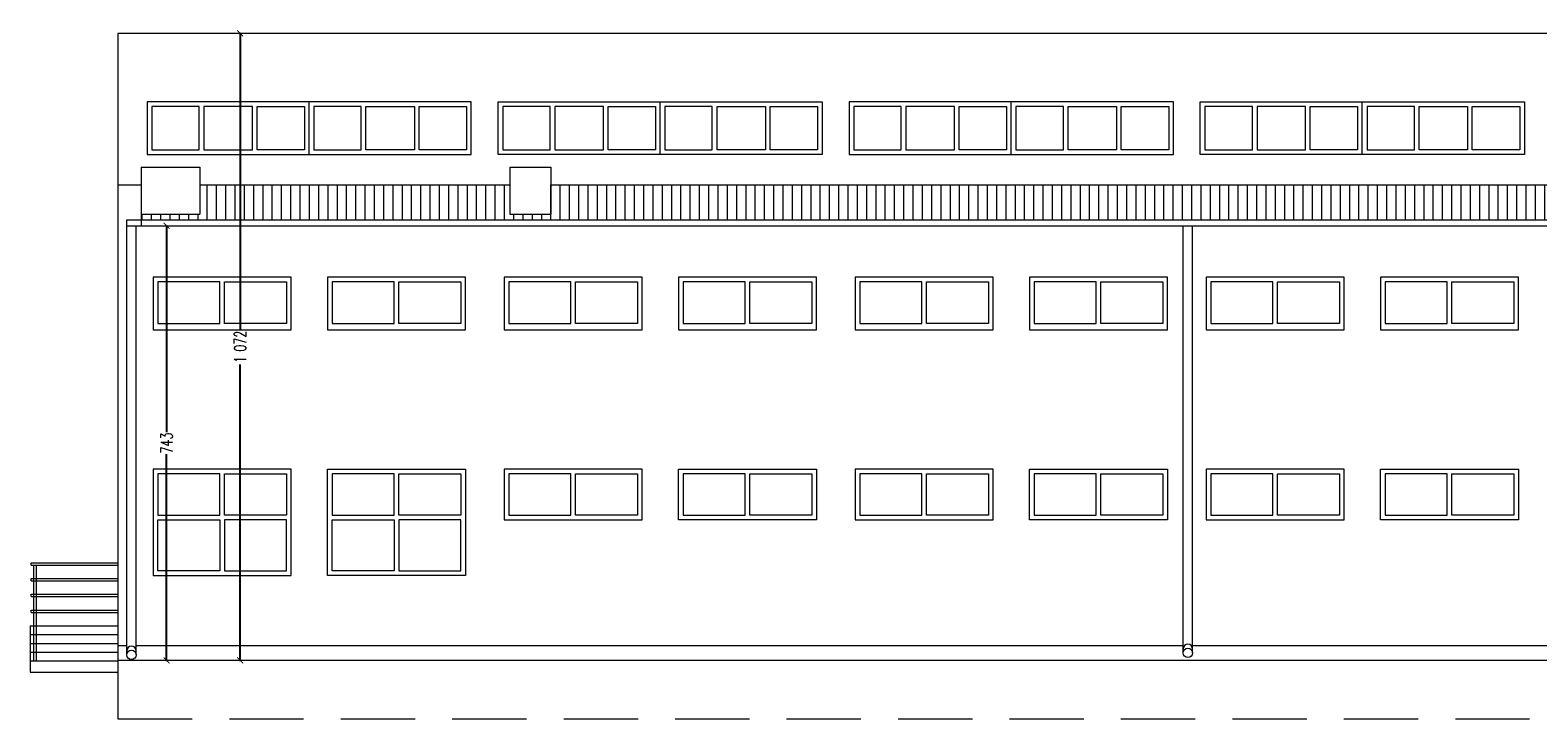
# Model space of a CAD drawing. Header units: centimetres. Extents: x -169503 to -110243, y -22061 to 11368.
# Tile 31 of 37: x -137470 to -134893, y -988 to 190. Entities that reach past the tile are written whole.
import ezdxf

# ---------------------------------------------------------------- set-up
doc = ezdxf.new("R2010")
doc.units = ezdxf.units.CM
doc.header["$LTSCALE"] = 10
doc.linetypes.add('KRESKOWA', pattern=[19.05, 12.7, -6.35])
doc.layers.get('0').update_dxf_attribs({"color": 250})
doc.layers.get('Defpoints').update_dxf_attribs({"color": 250})
for name, color, linetype, lineweight in [('_BALUSTRADY', 250, 'Continuous', 15), ('_OKNA', 250, 'Continuous', 15), ('_SC', 250, 'Continuous', 15), ('_WID', 250, 'Continuous', 15)]:
    doc.layers.add(name, color=color, linetype=linetype, lineweight=lineweight)
doc.styles.add('styl1', font='Simplex.SHX', dxfattribs={"width": 0.7})
doc.dimstyles.new('100', dxfattribs={"dimtxt": 20, "dimasz": 10, "dimexe": 1.25, "dimexo": 0, "dimtad": 0, "dimdec": 1, "dimdsep": 46, "dimlunit": 6, "dimtxsty": 'styl1', "dimblk1": 'ARCHTICK', "dimblk2": 'ARCHTICK', "dimsah": 1, "dimcen": 5, "dimclrt": 256, "dimadec": 0, "dimazin": 0, "dimtfac": 1, "dimtdec": 1, "dimtmove": 0, "dimatfit": 3, "dimldrblk": 'ARCHTICK', "dimfxl": 1.25, "dimtolj": 1, "dimtzin": 0, "dimarcsym": 0})

# ---------------------------------------------------------------- blocks, each defined once
blk = doc.blocks.new('_ARCHTICK')
at = {"color": 0, "linetype": 'ByBlock', "const_width": 0.15}
blk.add_lwpolyline([(-0.5, -0.5), (0.5, 0.5)], dxfattribs=at)
blk = doc.blocks.new('*D205')
at = {"layer": '_WID', "color": 0, "lineweight": -2}
for p, q in [((-137236.5, -144.5), (-137237.8, -144.5)), ((-137236.5, -144.5), (-137236.5, -497.4)), ((-137236.5, -887.5), (-137236.5, -534.7)), ((-137236.5, -887.5), (-137237.8, -887.5))]:
    blk.add_line(p, q, dxfattribs=at)
at = {"layer": 'Defpoints', "color": 0}
for p in [(-137236.5, -144.5), (-137236.5, -887.5), (-137236.5, -887.5)]:
    blk.add_point(p, dxfattribs=at)
at = {"layer": '_WID', "color": 0, "lineweight": -2, "xscale": 10, "yscale": 10, "zscale": 10}
for p, rotation in [((-137236.5, -144.5), 90), ((-137236.5, -887.5), 270)]:
    blk.add_blockref('_ARCHTICK', p, dxfattribs=dict(at, rotation=rotation))
at = {"layer": '_WID', "insert": (-137236.5, -516), "char_height": 20, "attachment_point": 5, "rotation": 90, "style": 'styl1'}
blk.add_mtext('\\A1;743', dxfattribs=at)
blk = doc.blocks.new('*D206')
at = {"layer": '_WID', "color": 0, "lineweight": -2}
for p, q in [((-137110.7, 184.5), (-137112, 184.5)), ((-137110.7, 184.5), (-137110.7, -321.2)), ((-137110.7, -887.5), (-137110.7, -381.8)), ((-137110.7, -887.5), (-137112, -887.5))]:
    blk.add_line(p, q, dxfattribs=at)
at = {"layer": 'Defpoints', "color": 0}
for p in [(-137110.7, 184.5), (-137110.7, -887.5), (-137110.7, -887.5)]:
    blk.add_point(p, dxfattribs=at)
at = {"layer": '_WID', "color": 0, "lineweight": -2, "xscale": 10, "yscale": 10, "zscale": 10}
for p, rotation in [((-137110.7, 184.5), 90), ((-137110.7, -887.5), 270)]:
    blk.add_blockref('_ARCHTICK', p, dxfattribs=dict(at, rotation=rotation))
at = {"layer": '_WID', "insert": (-137110.7, -351.5), "char_height": 20, "attachment_point": 5, "rotation": 90, "style": 'styl1'}
blk.add_mtext('\\A1;1\xa0072', dxfattribs=at)

msp = doc.modelspace()

# ---------------------------------------------------------------- hatches: boundary and pattern name
at = {"layer": '_OKNA'}
h = msp.add_hatch(dxfattribs=at)
h.set_pattern_fill('ANSI31', color=256, scale=5, angle=45)
h.set_pattern_definition([(90, (-32058.472, -96), (-15.875, 3e-15), [])])
h.paths.add_polyline_path([(-136692.65, -74.54), (-137179.65, -74.54), (-137179.65, -124.56), (-137279.65, -124.56), (-137279.65, -134.54), (-136692.65, -134.54)])
h.paths.add_polyline_path([(-136092.65, -74.54), (-136579.65, -74.54), (-136579.65, -124.56), (-136649.65, -124.56), (-136649.65, -74.54), (-136692.65, -74.54), (-136692.65, -134.54), (-136092.65, -134.54)])
h.paths.add_polyline_path([(-135492.65, -74.54), (-136092.65, -74.54), (-136092.65, -134.54), (-135492.65, -134.54)])
h.paths.add_polyline_path([(-134892.65, -74.54), (-135492.65, -74.54), (-135492.65, -134.54), (-134892.65, -134.54)])
h.paths.add_polyline_path([(-134712.65, -74.54), (-134892.65, -74.54), (-134892.65, -134.54), (-134292.65, -134.54), (-134292.65, -115.76), (-134412.65, -115.76), (-134412.65, -74.54), (-134667.65, -74.54), (-134667.65, -115.76), (-134712.65, -115.76)])
h.paths.add_polyline_path([(-133705.65, -74.54), (-134172.65, -74.54), (-134172.65, -115.76), (-134292.65, -115.76), (-134292.65, -134.54), (-133705.65, -134.54)])

# ---------------------------------------------------------------- linework, layer by layer
at = {"layer": '_BALUSTRADY'}
for p, q in [((-137467.65, -720.54), (-137319.65, -720.54)), ((-137467.65, -724.54), (-137467.65, -720.54)), ((-137467.65, -724.54), (-137319.65, -724.54)), ((-137463.65, -724.54), (-137463.65, -888.54)), ((-137459.65, -724.54), (-137459.65, -888.54)), ((-137467.65, -747.54), (-137319.65, -747.54)), ((-137467.65, -751.54), (-137467.65, -747.54)), ((-137467.65, -751.54), (-137319.65, -751.54)), ((-137467.65, -774.54), (-137319.65, -774.54)), ((-137467.65, -778.54), (-137467.65, -774.54)), ((-137467.65, -778.54), (-137319.65, -778.54)), ((-137467.65, -801.54), (-137319.65, -801.54)), ((-137467.65, -805.54), (-137467.65, -801.54)), ((-137467.65, -805.54), (-137319.65, -805.54))]:
    msp.add_line(p, q, dxfattribs=at)
at = {"layer": '_OKNA'}
for p, q in [((-136992.65, -22.54), (-136992.65, 67.46)), ((-136392.65, -22.54), (-136392.65, 67.46)), ((-135792.65, -22.54), (-135792.65, 67.46)), ((-135192.65, -22.54), (-135192.65, 67.46))]:
    msp.add_line(p, q, dxfattribs=at)
for points in [[(-137261.65, 59.46), (-137261.65, -14.54), (-137180.65, -14.54), (-137180.65, 59.46)], [(-137172.65, 59.46), (-137172.65, -14.54), (-137089.65, -14.54), (-137089.65, 59.46)], [(-137000.65, 59.46), (-137000.65, -14.54), (-137081.65, -14.54), (-137081.65, 59.46)], [(-136984.65, 59.46), (-136984.65, -14.54), (-136903.65, -14.54), (-136903.65, 59.46)], [(-136812.65, 59.46), (-136812.65, -14.54), (-136895.65, -14.54), (-136895.65, 59.46)], [(-136723.65, 59.46), (-136723.65, -14.54), (-136804.65, -14.54), (-136804.65, 59.46)], [(-136661.65, 59.46), (-136661.65, -14.54), (-136580.65, -14.54), (-136580.65, 59.46)], [(-136572.65, 59.46), (-136572.65, -14.54), (-136489.65, -14.54), (-136489.65, 59.46)], [(-136400.65, 59.46), (-136400.65, -14.54), (-136481.65, -14.54), (-136481.65, 59.46)], [(-136384.65, 59.46), (-136384.65, -14.54), (-136303.65, -14.54), (-136303.65, 59.46)], [(-136212.65, 59.46), (-136212.65, -14.54), (-136295.65, -14.54), (-136295.65, 59.46)], [(-136123.65, 59.46), (-136123.65, -14.54), (-136204.65, -14.54), (-136204.65, 59.46)], [(-136061.65, 59.46), (-136061.65, -14.54), (-135980.65, -14.54), (-135980.65, 59.46)], [(-135972.65, 59.46), (-135972.65, -14.54), (-135889.65, -14.54), (-135889.65, 59.46)], [(-135800.65, 59.46), (-135800.65, -14.54), (-135881.65, -14.54), (-135881.65, 59.46)], [(-135784.65, 59.46), (-135784.65, -14.54), (-135703.65, -14.54), (-135703.65, 59.46)], [(-135612.65, 59.46), (-135612.65, -14.54), (-135695.65, -14.54), (-135695.65, 59.46)], [(-135523.65, 59.46), (-135523.65, -14.54), (-135604.65, -14.54), (-135604.65, 59.46)], [(-135461.65, 59.46), (-135461.65, -14.54), (-135380.65, -14.54), (-135380.65, 59.46)], [(-135372.65, 59.46), (-135372.65, -14.54), (-135289.65, -14.54), (-135289.65, 59.46)], [(-135200.65, 59.46), (-135200.65, -14.54), (-135281.65, -14.54), (-135281.65, 59.46)], [(-135184.65, 59.46), (-135184.65, -14.54), (-135103.65, -14.54), (-135103.65, 59.46)], [(-135012.65, 59.46), (-135012.65, -14.54), (-135095.65, -14.54), (-135095.65, 59.46)], [(-134923.65, 59.46), (-134923.65, -14.54), (-135004.65, -14.54), (-135004.65, 59.46)], [(-137251.65, -240.54), (-137251.65, -311.54), (-137145.65, -311.54), (-137145.65, -240.54)], [(-137031.65, -240.54), (-137031.65, -311.54), (-137137.65, -311.54), (-137137.65, -240.54)], [(-136953.65, -240.54), (-136953.65, -311.54), (-136847.65, -311.54), (-136847.65, -240.54)], [(-136733.65, -240.54), (-136733.65, -311.54), (-136839.65, -311.54), (-136839.65, -240.54)], [(-136651.65, -240.54), (-136651.65, -311.54), (-136545.65, -311.54), (-136545.65, -240.54)], [(-136431.65, -240.54), (-136431.65, -311.54), (-136537.65, -311.54), (-136537.65, -240.54)], [(-136353.65, -240.54), (-136353.65, -311.54), (-136247.65, -311.54), (-136247.65, -240.54)], [(-136133.65, -240.54), (-136133.65, -311.54), (-136239.65, -311.54), (-136239.65, -240.54)], [(-136051.65, -240.54), (-136051.65, -311.54), (-135945.65, -311.54), (-135945.65, -240.54)], [(-135831.65, -240.54), (-135831.65, -311.54), (-135937.65, -311.54), (-135937.65, -240.54)], [(-135753.65, -240.54), (-135753.65, -311.54), (-135647.65, -311.54), (-135647.65, -240.54)], [(-135533.65, -240.54), (-135533.65, -311.54), (-135639.65, -311.54), (-135639.65, -240.54)], [(-135451.65, -240.54), (-135451.65, -311.54), (-135345.65, -311.54), (-135345.65, -240.54)], [(-135231.65, -240.54), (-135231.65, -311.54), (-135337.65, -311.54), (-135337.65, -240.54)], [(-135153.65, -240.54), (-135153.65, -311.54), (-135047.65, -311.54), (-135047.65, -240.54)], [(-134933.65, -240.54), (-134933.65, -311.54), (-135039.65, -311.54), (-135039.65, -240.54)], [(-137251.65, -568.54), (-137251.65, -639.54), (-137145.65, -639.54), (-137145.65, -568.54)], [(-137031.65, -568.54), (-137031.65, -639.54), (-137137.65, -639.54), (-137137.65, -568.54)], [(-136953.65, -568.54), (-136953.65, -639.54), (-136847.65, -639.54), (-136847.65, -568.54)], [(-136733.65, -568.54), (-136733.65, -639.54), (-136839.65, -639.54), (-136839.65, -568.54)], [(-136651.65, -568.54), (-136651.65, -639.54), (-136545.65, -639.54), (-136545.65, -568.54)], [(-136431.65, -568.54), (-136431.65, -639.54), (-136537.65, -639.54), (-136537.65, -568.54)], [(-136353.65, -568.54), (-136353.65, -639.54), (-136247.65, -639.54), (-136247.65, -568.54)], [(-136133.65, -568.54), (-136133.65, -639.54), (-136239.65, -639.54), (-136239.65, -568.54)], [(-136051.65, -568.54), (-136051.65, -639.54), (-135945.65, -639.54), (-135945.65, -568.54)], [(-135831.65, -568.54), (-135831.65, -639.54), (-135937.65, -639.54), (-135937.65, -568.54)], [(-135753.65, -568.54), (-135753.65, -639.54), (-135647.65, -639.54), (-135647.65, -568.54)], [(-135533.65, -568.54), (-135533.65, -639.54), (-135639.65, -639.54), (-135639.65, -568.54)], [(-135451.65, -568.54), (-135451.65, -639.54), (-135345.65, -639.54), (-135345.65, -568.54)], [(-135231.65, -568.54), (-135231.65, -639.54), (-135337.65, -639.54), (-135337.65, -568.54)], [(-135153.65, -568.54), (-135153.65, -639.54), (-135047.65, -639.54), (-135047.65, -568.54)], [(-134933.65, -568.54), (-134933.65, -639.54), (-135039.65, -639.54), (-135039.65, -568.54)], [(-137251.65, -734.54), (-137251.65, -647.54), (-137145.65, -647.54), (-137145.65, -734.54)], [(-137031.65, -734.54), (-137031.65, -647.54), (-137137.65, -647.54), (-137137.65, -734.54)], [(-136953.65, -734.54), (-136953.65, -647.54), (-136847.65, -647.54), (-136847.65, -734.54)], [(-136733.65, -734.54), (-136733.65, -647.54), (-136839.65, -647.54), (-136839.65, -734.54)]]:
    msp.add_lwpolyline(points, close=True, dxfattribs=at)
at = {"layer": '_SC'}
for p, q in [((-137319.65, -887.54), (-137319.65, -907.54)), ((-133190.65, -887.54), (-137319.65, -887.54)), ((-137469.65, -907.54), (-137319.65, -907.54))]:
    msp.add_line(p, q, dxfattribs=at)
at = {"layer": '_WID'}
for p, q in [((-133665.65, 184.46), (-137319.65, 184.46)), ((-137319.65, 184.46), (-137319.65, -887.54)), ((-137279.65, -44.54), (-137279.65, -144.54)), ((-137279.65, -44.54), (-137179.65, -44.54)), ((-137179.65, -44.54), (-137179.65, -124.56)), ((-136649.65, -44.54), (-136579.65, -44.54)), ((-136649.65, -44.54), (-136649.65, -124.56)), ((-136579.65, -44.54), (-136579.65, -124.56)), ((-137319.65, -74.54), (-137279.65, -74.54)), ((-137179.65, -74.54), (-136649.65, -74.54)), ((-136579.65, -74.54), (-134712.65, -74.54)), ((-137279.65, -124.56), (-137179.65, -124.56)), ((-136649.65, -124.56), (-136579.65, -124.56)), ((-137304.56, -134.54), (-133682.53, -134.54)), ((-137304.56, -878.2), (-137304.56, -134.54)), ((-137304.56, -144.54), (-133682.53, -144.54)), ((-137288.56, -878.2), (-137288.56, -144.54)), ((-135498.81, -874.89), (-135498.81, -144.54)), ((-135482.81, -874.89), (-135482.81, -144.54)), ((-137469.65, -828.54), (-137469.65, -907.54)), ((-137469.65, -828.54), (-137319.65, -828.54)), ((-137469.65, -843.54), (-137319.65, -843.54)), ((-137469.65, -858.54), (-137319.65, -858.54)), ((-137469.65, -873.54), (-137319.65, -873.54)), ((-137304.56, -862.54), (-137319.65, -862.54)), ((-135498.81, -862.54), (-137288.56, -862.54)), ((-133698.53, -862.54), (-135482.81, -862.54)), ((-137469.65, -888.54), (-137319.65, -888.54))]:
    msp.add_line(p, q, dxfattribs=at)
at = {"layer": '_WID', "linetype": 'KRESKOWA'}
for p, q in [((-137319.65, -888.54), (-137319.65, -987.54)), ((-137319.65, -987.54), (-133305.65, -987.54))]:
    msp.add_line(p, q, dxfattribs=at)
at = {"layer": '_WID'}
for points in [[(-137269.65, 67.46), (-137269.65, -22.54), (-136715.65, -22.54), (-136715.65, 67.46)], [(-136115.65, 67.46), (-136115.65, -22.54), (-136669.65, -22.54), (-136669.65, 67.46)], [(-136069.65, 67.46), (-136069.65, -22.54), (-135515.65, -22.54), (-135515.65, 67.46)], [(-134915.65, 67.46), (-134915.65, -22.54), (-135469.65, -22.54), (-135469.65, 67.46)], [(-137259.65, -232.54), (-137259.65, -322.54), (-137023.65, -322.54), (-137023.65, -232.54)], [(-136961.65, -232.54), (-136961.65, -322.54), (-136725.65, -322.54), (-136725.65, -232.54)], [(-136659.65, -232.54), (-136659.65, -322.54), (-136423.65, -322.54), (-136423.65, -232.54)], [(-136361.65, -232.54), (-136361.65, -322.54), (-136125.65, -322.54), (-136125.65, -232.54)], [(-136059.65, -232.54), (-136059.65, -322.54), (-135823.65, -322.54), (-135823.65, -232.54)], [(-135761.65, -232.54), (-135761.65, -322.54), (-135525.65, -322.54), (-135525.65, -232.54)], [(-135459.65, -232.54), (-135459.65, -322.54), (-135223.65, -322.54), (-135223.65, -232.54)], [(-135161.65, -232.54), (-135161.65, -322.54), (-134925.65, -322.54), (-134925.65, -232.54)], [(-137259.65, -560.54), (-137259.65, -742.54), (-137023.65, -742.54), (-137023.65, -560.54)], [(-136725.65, -560.54), (-136725.65, -742.54), (-136961.65, -742.54), (-136961.65, -560.54)], [(-136659.65, -560.54), (-136659.65, -647.54), (-136423.65, -647.54), (-136423.65, -560.54)], [(-136125.65, -560.54), (-136125.65, -647.54), (-136361.65, -647.54), (-136361.65, -560.54)], [(-136059.65, -560.54), (-136059.65, -647.54), (-135823.65, -647.54), (-135823.65, -560.54)], [(-135525.65, -560.54), (-135525.65, -647.54), (-135761.65, -647.54), (-135761.65, -560.54)], [(-135459.65, -560.54), (-135459.65, -647.54), (-135223.65, -647.54), (-135223.65, -560.54)], [(-134925.65, -560.54), (-134925.65, -647.54), (-135161.65, -647.54), (-135161.65, -560.54)]]:
    msp.add_lwpolyline(points, close=True, dxfattribs=at)
for centre in [(-137296.56, -878.2), (-135490.81, -874.89)]:
    msp.add_circle(centre, 8, dxfattribs=at)
for centre in [(-137296.56, -871.24), (-135490.81, -867.93)]:
    msp.add_arc(centre, 8, 0, 180, dxfattribs=at)

# ---------------------------------------------------------------- dimensions: what is measured, and where the dimension line sits
for base, p1, p2, picture, middle in [((-137110.71, -887.54), (-137110.71, 184.46), (-137110.71, -887.54), '*D206', (-137110.71, -351.54)), ((-137236.54, -887.54), (-137236.54, -144.54), (-137236.54, -887.54), '*D205', (-137236.54, -516.04))]:
    dim = msp.add_linear_dim(base=base, p1=p1, p2=p2, angle=90, dimstyle='100', dxfattribs=at)
    dim.commit()
    dim.dimension.update_dxf_attribs({"geometry": picture, "text_midpoint": middle})

doc.saveas('drawing.dxf')
